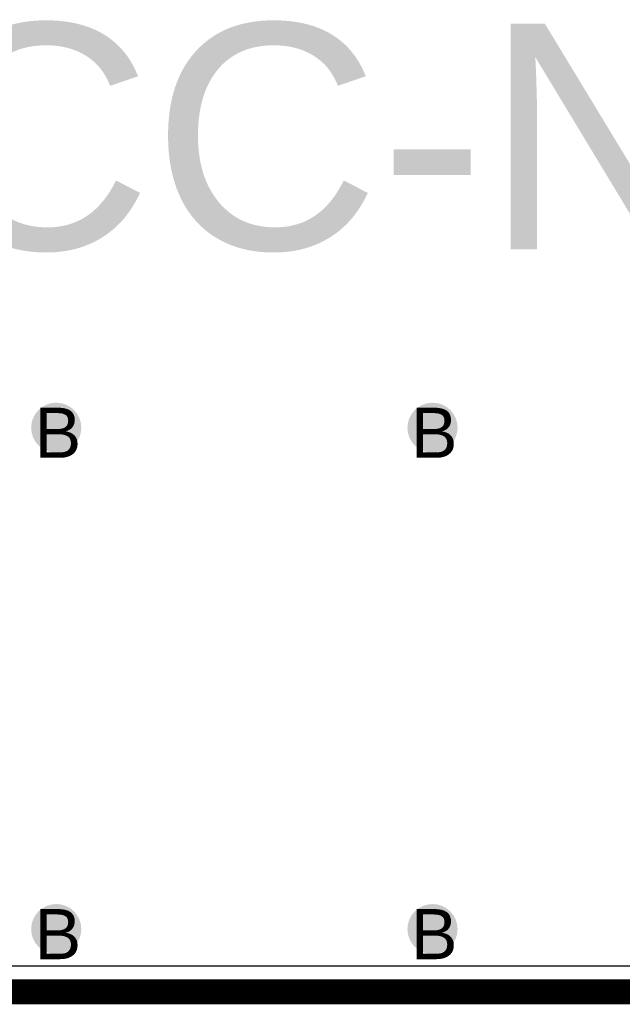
# Model space of a CAD drawing. Header units: millimetres. Extents: x -1.67 to 3.42, y -2.81 to 3.27.
# Tile 5 of 37: x 0.51 to 0.75, y -0.01 to 0.39. Entities that reach past the tile are written whole.
import ezdxf

# ---------------------------------------------------------------- set-up
doc = ezdxf.new("R2010")
doc.units = ezdxf.units.MM
doc.header["$MEASUREMENT"] = 0
for name, color, linetype in [('BottomLayer', 5, 'Continuous'), ('BottomSolder', 6, 'Continuous'), ('DrillDrawing', 1, 'Continuous'), ('Mechanical1', 6, 'Continuous'), ('TopLayer', 1, 'Continuous'), ('TopOverlay', 2, 'Continuous'), ('TopSolder', 216, 'Continuous')]:
    doc.layers.add(name, color=color, linetype=linetype)
doc.styles.add('Arial', font='arial.ttf', dxfattribs={"height": 0.2})

msp = doc.modelspace()

# ---------------------------------------------------------------- hatches: boundary and pattern name
at = {"layer": 'BottomLayer'}
h = msp.add_hatch(color=5, dxfattribs=at)
edge = h.paths.add_edge_path()
edge.add_arc((0.5215, 0.225), 0.01, 0, 360)
h = msp.add_hatch(color=5, dxfattribs=at)
edge = h.paths.add_edge_path()
edge.add_arc((0.6715, 0.225), 0.01, 0, 360)
h = msp.add_hatch(color=5, dxfattribs=at)
edge = h.paths.add_edge_path()
edge.add_arc((0.5215, 0.025), 0.01, 0, 360)
h = msp.add_hatch(color=5, dxfattribs=at)
edge = h.paths.add_edge_path()
edge.add_arc((0.6715, 0.025), 0.01, 0, 360)
at = {"layer": 'TopLayer'}
h = msp.add_hatch(color=1, dxfattribs=at)
edge = h.paths.add_edge_path()
edge.add_arc((0.5215, 0.225), 0.01, 0, 360)
h = msp.add_hatch(color=1, dxfattribs=at)
edge = h.paths.add_edge_path()
edge.add_arc((0.6715, 0.225), 0.01, 0, 360)
h = msp.add_hatch(color=1, dxfattribs=at)
edge = h.paths.add_edge_path()
edge.add_arc((0.5215, 0.025), 0.01, 0, 360)
h = msp.add_hatch(color=1, dxfattribs=at)
edge = h.paths.add_edge_path()
edge.add_arc((0.6715, 0.025), 0.01, 0, 360)
at = {"layer": 'TopSolder'}
h = msp.add_hatch(color=216, dxfattribs=at)
edge = h.paths.add_edge_path()
edge.add_arc((0.5215, 0.225), 0.006, 0, 360)
h = msp.add_hatch(color=216, dxfattribs=at)
edge = h.paths.add_edge_path()
edge.add_arc((0.6715, 0.225), 0.006, 0, 360)
h = msp.add_hatch(color=216, dxfattribs=at)
edge = h.paths.add_edge_path()
edge.add_arc((0.5215, 0.025), 0.006, 0, 360)
h = msp.add_hatch(color=216, dxfattribs=at)
edge = h.paths.add_edge_path()
edge.add_arc((0.6715, 0.025), 0.006, 0, 360)

# ---------------------------------------------------------------- linework, layer by layer
at = {"layer": 'BottomLayer'}
msp.add_line((1.4898, 0.0102), (0.0102, 0.0102), dxfattribs=at)
at = {"layer": 'BottomSolder'}
msp.add_line((1.5, 0), (0, 0), dxfattribs=at)
at = {"layer": 'Mechanical1', "const_width": 0.01}
msp.add_lwpolyline([(0, 0), (1.5, 0)], dxfattribs=at)
at = {"layer": 'TopLayer'}
msp.add_line((1.4898, 0.0102), (0.0102, 0.0102), dxfattribs=at)
at = {"layer": 'TopSolder'}
msp.add_line((1.5, 0), (0, 0), dxfattribs=at)

# ---------------------------------------------------------------- texts
at = {"layer": 'DrillDrawing', "style": 'Arial'}
for p in [(0.51284, 0.213), (0.66284, 0.213), (0.51284, 0.013), (0.66284, 0.013)]:
    msp.add_text('B', height=0.02, dxfattribs=at).set_placement(p)
at = {"layer": 'TopOverlay', "style": 'Arial'}
msp.add_text('ACC-NI-360-20-In-A', height=0.09, rotation=360, dxfattribs=at).set_placement((0.38506, 0.29618))

doc.saveas('drawing.dxf')
